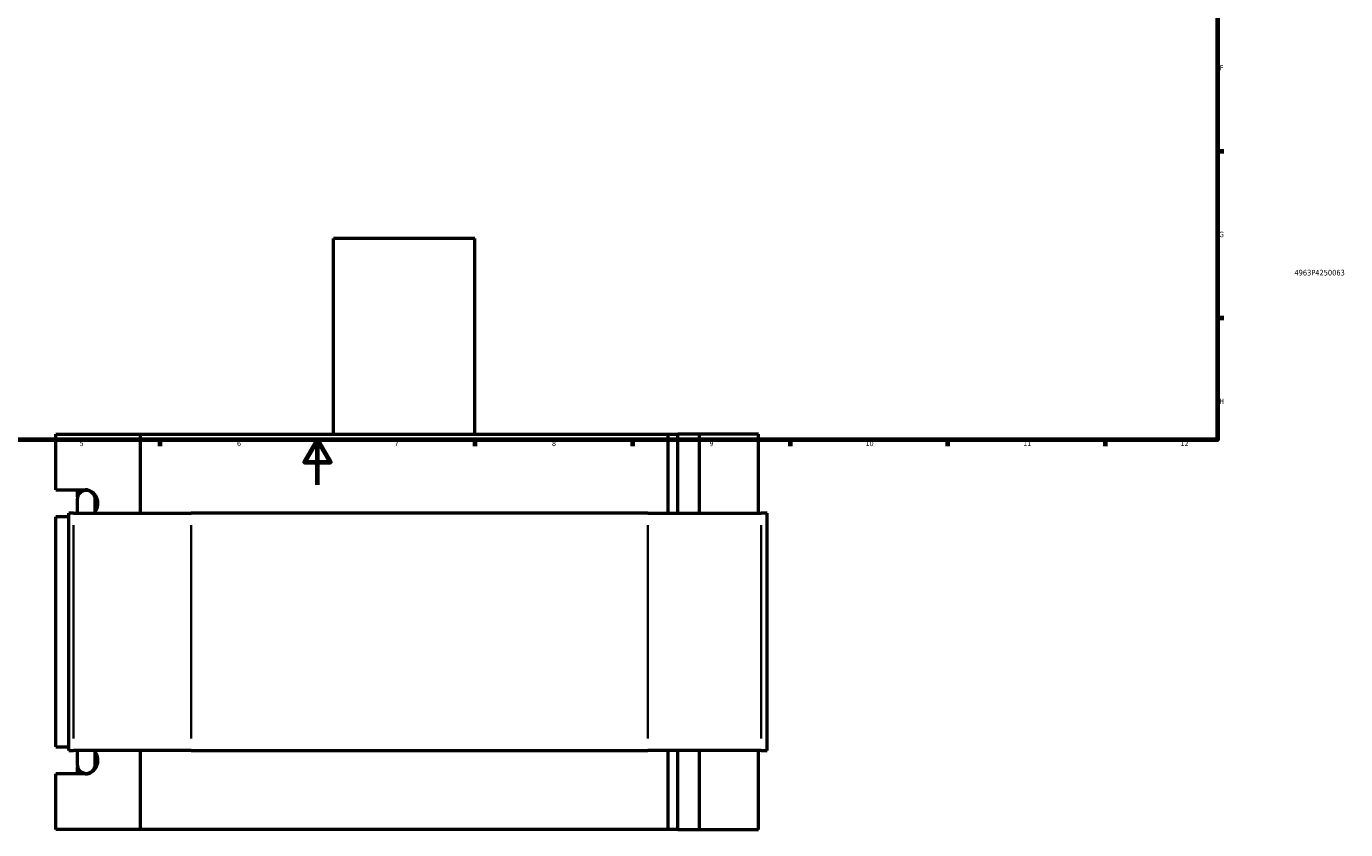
# Model space of a CAD drawing. Header units: millimetres. Extents: x -291 to 1012, y -153 to 1212.
# Tile 4 of 7: x 291 to 878, y -153 to 204. Entities that reach past the tile are written whole.
import ezdxf
from ezdxf.enums import TextEntityAlignment as Align

# ---------------------------------------------------------------- set-up
doc = ezdxf.new("R2010")
doc.units = ezdxf.units.MM
for name, color, linetype, lineweight in [('Border (ANSI)', 7, 'Continuous', 70), ('Title (ISO)', 7, 'Continuous', 50), ('Visible (ANSI)', 7, 'Continuous', 50), ('Visible Narrow (ANSI)', 7, 'Continuous', 35)]:
    doc.layers.add(name, color=color, linetype=linetype, lineweight=lineweight)
doc.styles.add('Note Text (ANSI)', font='tahoma.ttf')
doc.styles.add('Note Text (ISO)', font='tahoma.ttf')

# ---------------------------------------------------------------- blocks, each defined once
blk = doc.blocks.new('Borders Default Border')
at = {"layer": 'Border (ANSI)'}
for p, q in [((821, 148.5), (823.8, 148.5)), ((821, 74.25), (823.8, 74.25)), ((350.42, 20), (350.42, 17.2)), ((490.58, 20), (490.58, 17.2)), ((560.67, 20), (560.67, 17.2)), ((630.75, 20), (630.75, 17.2)), ((700.83, 20), (700.83, 17.2)), ((770.92, 20), (770.92, 17.2))]:
    blk.add_line(p, q, dxfattribs=at)
at = {"layer": 'Border (ANSI)', "flags": 128}
for points in [[(20, 20), (20, 574), (821, 574), (821, 20), (20, 20)], [(420.5, 0), (420.5, 20), (414.73, 10), (426.27, 10), (420.5, 20)]]:
    blk.add_lwpolyline(points, dxfattribs=at)
at = {"layer": 'Border (ANSI)', "color": 5, "true_color": 0x0000ff, "char_height": 2.4, "attachment_point": 7, "style": 'Note Text (ANSI)'}
for s, insert in [('F', (821.98, 184.43)), ('G', (821.6, 110.13)), ('H', (821.73, 35.93)), ('5', (314.67, 17.15)), ('6', (384.69, 17.15)), ('7', (454.8, 17.2)), ('8', (524.84, 17.15)), ('9', (594.92, 17.15)), ('10', (664.35, 17.15)), ('11', (734.43, 17.2)), ('12', (804.52, 17.2))]:
    blk.add_mtext(s, dxfattribs=dict(at, insert=insert))
blk = doc.blocks.new('Title Blocks ISO')
at = {"layer": 'Title (ISO)', "color": 232, "true_color": 0xca0064, "style": 'Note Text (ISO)'}
blk.add_attdef('PART_NUMBER_001', (34.16, 73.13), '', height=2.5, dxfattribs=at)
blk.add_attdef('DESCRIPTION', text='', height=2.5, dxfattribs=at).set_placement((34.09, 65.95), align=Align.TOP_LEFT)

msp = doc.modelspace()

# ---------------------------------------------------------------- linework, layer by layer
at = {"layer": 'Visible (ANSI)'}
for p, q in [((490.58, 109.53), (427.58, 109.53)), ((427.58, 22.53), (427.58, 109.53)), ((490.58, 22.53), (490.58, 109.53)), ((304.03, -2.27), (304.03, 22.53)), ((304.03, 22.53), (341.62, 22.53)), ((341.62, 22.53), (341.62, -12.67)), ((341.62, 22.53), (576.54, 22.53)), ((576.54, 22.53), (580.88, 22.53)), ((576.54, -12.67), (576.54, 22.53)), ((590.42, 22.53), (580.88, 22.53)), ((580.88, -12.67), (580.88, 22.53)), ((616.77, 22.53), (590.42, 22.53)), ((590.42, -12.67), (590.42, 22.53)), ((616.77, -12.67), (616.77, 22.53)), ((304.03, -2.27), (317.19, -2.27)), ((313.78, -5.4), (313.78, -2.27)), ((313.62, -6.51), (313.62, -12.67)), ((321.62, -12.67), (321.62, -6.51)), ((309.87, -14.27), (304.03, -14.27)), ((304.03, -116.67), (304.03, -14.27)), ((311.92, -12.67), (309.87, -12.67)), ((309.87, -118.27), (309.87, -12.67)), ((311.92, -12.67), (364.37, -12.67)), ((567.53, -12.67), (364.37, -12.67)), ((567.53, -12.67), (617.85, -12.67)), ((620.52, -12.67), (617.85, -12.67)), ((620.52, -118.27), (620.52, -12.67)), ((304.03, -116.67), (309.87, -116.67)), ((309.87, -118.27), (311.92, -118.27)), ((364.37, -118.27), (311.92, -118.27)), ((313.62, -118.27), (313.62, -124.43)), ((321.62, -124.43), (321.62, -118.27)), ((341.62, -118.27), (341.62, -153.47)), ((364.37, -118.27), (567.53, -118.27)), ((617.85, -118.27), (567.53, -118.27)), ((576.54, -153.47), (576.54, -118.27)), ((580.88, -153.47), (580.88, -118.27)), ((590.42, -153.47), (590.42, -118.27)), ((616.77, -153.47), (616.77, -118.27)), ((617.85, -118.27), (620.52, -118.27)), ((317.19, -128.67), (304.03, -128.67)), ((304.03, -153.47), (304.03, -128.67)), ((313.78, -128.67), (313.78, -125.55)), ((341.62, -153.47), (304.03, -153.47)), ((576.54, -153.47), (341.62, -153.47)), ((580.88, -153.47), (576.54, -153.47)), ((580.88, -153.47), (590.42, -153.47)), ((590.42, -153.47), (616.77, -153.47))]:
    msp.add_line(p, q, dxfattribs=at)
for centre, start, end in [((317.62, -6.51), 0, 180), ((317.62, -124.43), 180, 0)]:
    msp.add_arc(centre, 4, start, end, dxfattribs=at)
for centre, major_axis, start_param, end_param in [((317.19, -8.27), (0, 6), 4.045498, 6.283185), ((317.19, -122.67), (0, -6), 0, 2.237688)]:
    msp.add_ellipse(centre, major_axis=major_axis, ratio=0.939693, start_param=start_param, end_param=end_param, dxfattribs=at)
at = {"layer": 'Visible Narrow (ANSI)'}
for p, q in [((311.92, -112.99), (311.92, -17.95)), ((364.37, -112.99), (364.37, -17.95)), ((567.53, -112.99), (567.53, -17.95)), ((617.85, -112.99), (617.85, -17.95))]:
    msp.add_line(p, q, dxfattribs=at)

# ---------------------------------------------------------------- block references
msp.add_blockref('Borders Default Border', (0, 0))
msp.add_blockref('Title Blocks ISO', (821, 20)).add_auto_attribs({'PART_NUMBER_001': '4963P4250063'})

doc.saveas('drawing.dxf')
